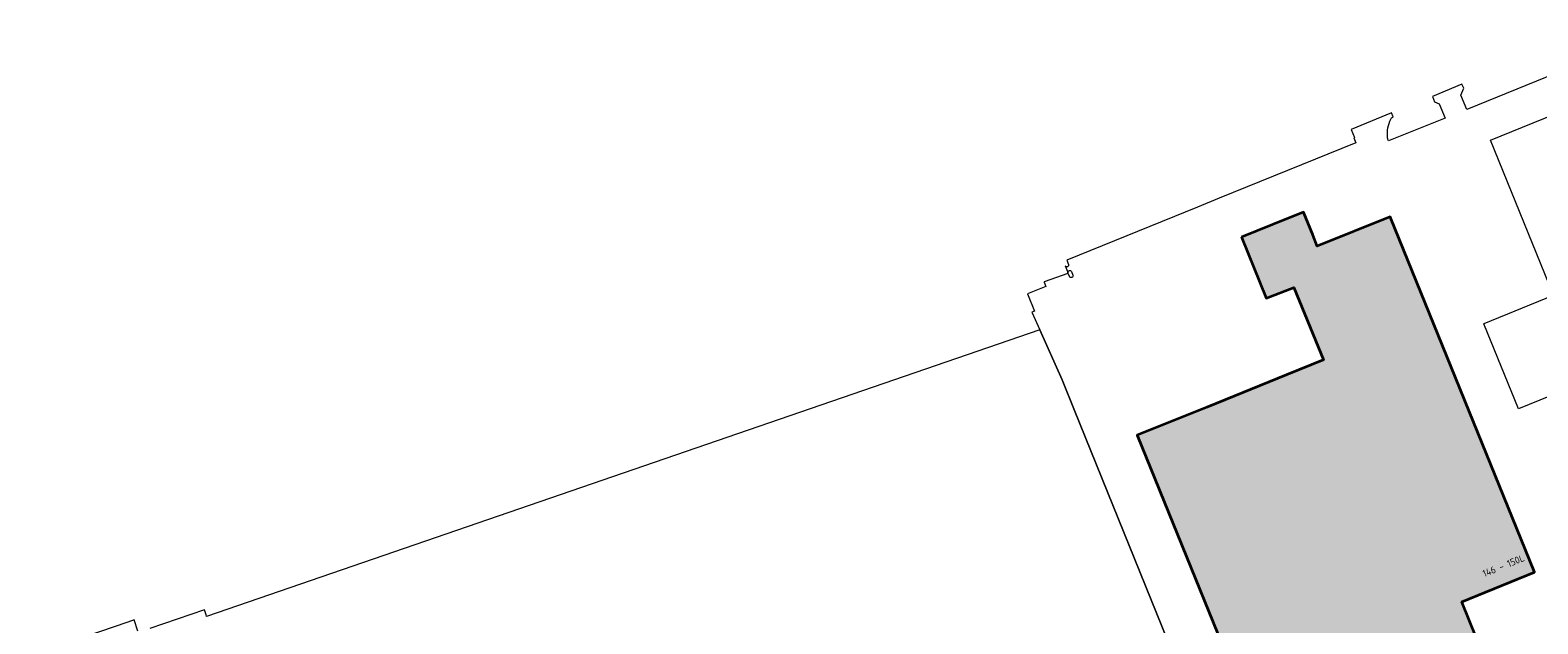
# Model space of a CAD drawing. Header units: metres. Extents: x 125349 to 128236, y 501602 to 503797.
# Tile 204 of 256: x 126782 to 127167, y 503063 to 503215. Entities that reach past the tile are written whole.
import ezdxf
from ezdxf.enums import TextEntityAlignment as Align

# ---------------------------------------------------------------- set-up
doc = ezdxf.new("R2010")
doc.units = ezdxf.units.M
for name, color, linetype, lineweight in [('B-WE-OG-BEBOUWING-GV', 7, 'CONTINUOUS', 35), ('B-WE-OG-BEBOUWING-T18', 10, 'CONTINUOUS', 18), ('B-WE-OG-TERREIN_ERF-GV', 7, 'CONTINUOUS', 18), ('B-WE-VH-ONVERHARD-GV', 252, 'CONTINUOUS', 18)]:
    doc.layers.add(name, color=color, linetype=linetype, lineweight=lineweight)
doc.layers.add('B-WE-OG-BEBOUWING-V', color=7, linetype='CONTINUOUS', lineweight=18, true_color=0xcc646e)
doc.styles.add('NLCS-ISO-M1000-T18', font='NLCS-ISO.ttf', dxfattribs={"height": 1.8})

msp = doc.modelspace()

# ---------------------------------------------------------------- hatches: boundary and pattern name
at = {"layer": 'B-WE-OG-BEBOUWING-V'}
msp.add_hatch(color=256, dxfattribs=at).paths.add_polyline_path([(127091.376, 503161.725), (127097.64, 503146.099), (127104.697, 503148.849), (127112.328, 503130.333), (127102.857, 503126.506), (127082.549, 503118.299), (127064.707, 503111.088), (127097.774, 503029.5), (127104.829, 503032.353), (127102.023, 503039.277), (127151.351, 503059.271), (127147.6, 503068.525), (127166.235, 503076.078), (127129.347, 503166.917), (127110.706, 503159.374), (127109.524, 503162.322), (127107.197, 503168.127), (127099.313, 503164.937)])

# ---------------------------------------------------------------- linework, layer by layer
at = {"layer": 'B-WE-OG-BEBOUWING-GV', "flags": 128}
msp.add_lwpolyline([(127091.376, 503161.725), (127097.64, 503146.099), (127104.697, 503148.849), (127112.328, 503130.333), (127102.857, 503126.506), (127082.549, 503118.299), (127064.707, 503111.088), (127097.774, 503029.5), (127104.829, 503032.353), (127102.023, 503039.277), (127151.351, 503059.271), (127147.6, 503068.525), (127166.235, 503076.078), (127129.347, 503166.917), (127110.706, 503159.374), (127109.524, 503162.322), (127107.197, 503168.127), (127099.313, 503164.937)], close=True, dxfattribs=at)
at = {"layer": 'B-WE-OG-TERREIN_ERF-GV', "flags": 128}
for points in [[(127181.746, 503214.625), (127182.213, 503213.605), (127185.791, 503212.182), (127186.777, 503209.761), (127148.896, 503194.383), (127147.406, 503198.011), (127148.148, 503199.779), (127147.652, 503200.778), (127140.099, 503197.699), (127140.642, 503196.302)], [(127130.012, 503192.424), (127130.115, 503192.466), (127129.702, 503193.486), (127119.36, 503189.245), (127119.755, 503188.248), (127120.168, 503187.157), (127120.038, 503187.105), (127120.548, 503185.817), (127085.645, 503171.652), (127080.118, 503169.409)], [(127140.642, 503196.302), (127141.87, 503195.76), (127143.369, 503192.092), (127133.609, 503188.183), (127128.902, 503186.298), (127128.822, 503186.495)], [(127080.118, 503169.409), (127046.69, 503155.843), (127047.124, 503154.759)], [(127046.277, 503154.417), (127046.93, 503152.757), (127046.933, 503152.749), (127046.966, 503152.665), (127046.981, 503152.627), (127046.976, 503152.667)], [(127047.405, 503151.663), (127047.081, 503152.393), (127047.077, 503152.401), (127047.071, 503152.416), (127046.994, 503152.389), (127040.895, 503150.259), (127040.907, 503150.231), (127041.345, 503149.148), (127036.674, 503147.274), (127038.457, 503142.819), (127037.795, 503142.588), (127039.846, 503138.004), (127045.539, 503125.277), (127048.703, 503117.448), (127096.16, 503000)], [(127047.878, 503152.96), (127048.268, 503152.002)], [(127048.012, 503151.416), (127048.002, 503151.412)]]:
    msp.add_lwpolyline(points, dxfattribs=at)
for points in [[(127153.304, 503139.672), (127171.029, 503146.87), (127154.961, 503186.539), (127179.88, 503196.662), (127179.433, 503197.713), (127192.075, 503203.014), (127208.409, 503162.687), (127213.449, 503164.712), (127222.471, 503142.342), (127162.074, 503117.872), (127153.283, 503139.578), (127153.334, 503139.598)], [(127091.376, 503161.725), (127099.313, 503164.937), (127107.197, 503168.127), (127109.524, 503162.322), (127110.706, 503159.374), (127129.347, 503166.917), (127166.235, 503076.078), (127147.6, 503068.525), (127151.351, 503059.271), (127102.023, 503039.277), (127104.829, 503032.353), (127097.774, 503029.5), (127064.707, 503111.088), (127082.549, 503118.299), (127102.857, 503126.506), (127112.328, 503130.333), (127104.697, 503148.849), (127097.64, 503146.099)]]:
    msp.add_lwpolyline(points, close=True, dxfattribs=at)
at = {"layer": 'B-WE-OG-TERREIN_ERF-GV'}
for points in [[(127128.636, 503187.264, -0.1227512), (127129.461, 503191.899)], [(127129.461, 503191.899, -0.1988587), (127130.012, 503192.424)], [(127128.822, 503186.495, -0.07266), (127128.636, 503187.264)], [(127047.124, 503154.759, -0.9798735), (127046.277, 503154.417)], [(127046.976, 503152.667, -0.0609967), (127046.97, 503152.765)], [(127046.97, 503152.765, -0.7744615), (127047.878, 503152.96)], [(127048.002, 503151.412, -0.4075349), (127047.405, 503151.663)], [(127048.268, 503152.002, -0.3991764), (127048.012, 503151.416)]]:
    msp.add_lwpolyline(points, format="xyb", dxfattribs=at)
at = {"layer": 'B-WE-VH-ONVERHARD-GV', "flags": 128}
for points in [[(127096.16, 503000), (127048.703, 503117.448), (127045.539, 503125.277), (127039.846, 503138.004), (126826.908, 503064.808), (126826.907, 503064.811), (126826.779, 503065.185), (126826.347, 503066.442), (126812.42, 503061.74)], [(126809.308, 503061.045), (126808.422, 503063.88), (126806.753, 503063.344), (126781.822, 503054.823)]]:
    msp.add_lwpolyline(points, dxfattribs=at)

# ---------------------------------------------------------------- texts
at = {"layer": 'B-WE-OG-BEBOUWING-T18', "style": 'NLCS-ISO-M1000-T18'}
msp.add_text('146 - 150L', height=1.8, rotation=22.1, dxfattribs=at).set_placement((127158.259, 503077.756), align=Align.MIDDLE)

doc.saveas('drawing.dxf')
